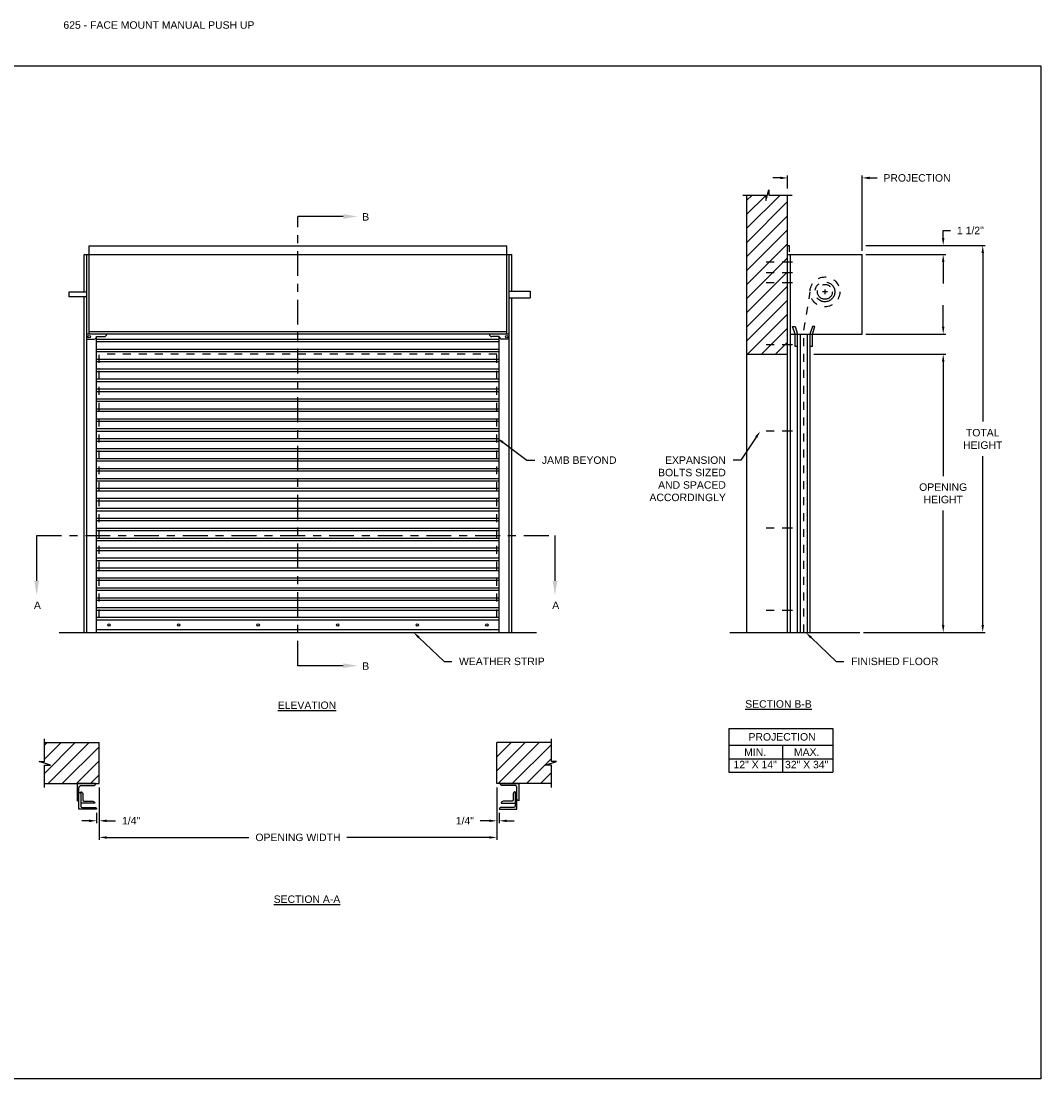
# Model space of a CAD drawing. Header units: inches. Extents: x 169.6 to 213.7, y 195.1 to 266.5.
# Tile 52 of 55: x 176.2 to 189.1, y 253.2 to 266.5. Entities that reach past the tile are written whole.
import ezdxf
from ezdxf import colors
from ezdxf.entities.mleader import LeaderData, LeaderLine
from ezdxf.math import Vec2, Vec3

# ---------------------------------------------------------------- set-up
doc = ezdxf.new("R2010")
doc.units = ezdxf.units.IN
doc.header["$LTSCALE"] = 0.25
doc.header["$MEASUREMENT"] = 0
for name, pattern in [('CENTER', [2, 1.25, -0.25, 0.25, -0.25]), ('CENTER2', [1.125, 0.75, -0.125, 0.125, -0.125]), ('HIDDEN', [0.375, 0.25, -0.125])]:
    doc.linetypes.add(name, pattern=pattern)
for name, color, linetype in [('ANNOTATIONS', 1, 'Continuous'), ('PUSH UP', 7, 'Continuous'), ('SECTION CUTS', 6, 'CENTER')]:
    doc.layers.add(name, color=color, linetype=linetype)
doc.styles.add('ARIAL', font='arial.ttf', dxfattribs={"height": 0.09375})
doc.styles.get("Standard").update_dxf_attribs({"font": 'romans.shx'})
doc.dimstyles.new('ARIAL', dxfattribs={"dimtxt": 0.09375, "dimasz": 0.09375, "dimexe": 0.03125, "dimexo": 0.046875, "dimgap": 0.09, "dimtad": 0, "dimtih": 1, "dimtoh": 1, "dimdec": 4, "dimzin": 0, "dimdsep": 46, "dimlunit": 4, "dimtxsty": 'ARIAL', "dimcen": 0.09, "dimadec": 0, "dimazin": 0, "dimtfac": 1, "dimtdec": 4, "dimtix": 1, "dimtofl": 0, "dimtmove": 0, "dimatfit": 3, "dimfxl": 0.18, "dimfrac": 2, "dimtolj": 1, "dimtzin": 0, "dimarcsym": 0})
doc.dimstyles.new('STANDARD$0', dxfattribs={"dimtxt": 0.09375, "dimasz": 0.09375, "dimexe": 0.03125, "dimexo": 0.046875, "dimgap": 0.09, "dimtad": 0, "dimtih": 1, "dimtoh": 1, "dimdec": 4, "dimzin": 0, "dimdsep": 46, "dimtxsty": 'ARIAL', "dimcen": 0.09, "dimadec": 0, "dimazin": 0, "dimtfac": 1, "dimtdec": 4, "dimtofl": 0, "dimtmove": 0, "dimatfit": 1, "dimfxl": 1, "dimtolj": 1, "dimtzin": 0, "dimarcsym": 0})
pattern_1 = [(45, (-7.71918, -12.42103), (-0.08838835, 0.08838835), [])]

# ---------------------------------------------------------------- blocks, each defined once
blk = doc.blocks.new('*D5')
at = {"layer": 'ANNOTATIONS', "color": 0, "lineweight": -2, "transparency": 16777216}
for p, q in [((187.831, 262.653), (187.831, 262.746)), ((186.86, 262.559), (187.862, 262.559)), ((186.204, 262.306), (187.862, 262.306)), ((187.831, 262.212), (187.831, 262.118))]:
    blk.add_line(p, q, dxfattribs=at)
at = {"layer": 'ANNOTATIONS', "color": 0, "transparency": 16777216}
for points in [[(187.815, 262.653), (187.847, 262.653), (187.831, 262.559)], [(187.815, 262.212), (187.847, 262.212), (187.831, 262.306)]]:
    blk.add_solid(points, dxfattribs=at)
at = {"layer": 'defpoints', "color": 0, "transparency": 16777216}
for p in [(186.813, 262.559), (186.157, 262.306), (187.831, 262.306)]:
    blk.add_point(p, dxfattribs=at)
at = {"layer": 'ANNOTATIONS', "color": 0, "transparency": 16777216, "insert": (187.831, 262.432), "char_height": 0.0938, "attachment_point": 5, "style": 'ARIAL'}
blk.add_mtext('\\A1;  ', dxfattribs=at)
blk = doc.blocks.new('*D6')
at = {"layer": 'ANNOTATIONS', "color": 0, "lineweight": -2, "transparency": 16777216}
for p, q in [((187.831, 263.768), (187.831, 263.861)), ((187.831, 263.861), (187.925, 263.861)), ((186.86, 263.674), (187.862, 263.674)), ((186.86, 263.559), (187.862, 263.559)), ((187.831, 263.465), (187.831, 263.371))]:
    blk.add_line(p, q, dxfattribs=at)
at = {"layer": 'ANNOTATIONS', "color": 0, "transparency": 16777216}
for points in [[(187.815, 263.768), (187.847, 263.768), (187.831, 263.674)], [(187.815, 263.465), (187.847, 263.465), (187.831, 263.559)]]:
    blk.add_solid(points, dxfattribs=at)
at = {"layer": 'defpoints', "color": 0, "transparency": 16777216}
for p in [(186.813, 263.674), (187.831, 263.674), (186.813, 263.559)]:
    blk.add_point(p, dxfattribs=at)
at = {"layer": 'ANNOTATIONS', "color": 0, "transparency": 16777216, "insert": (188.173, 263.861), "char_height": 0.0938, "attachment_point": 5, "style": 'ARIAL'}
blk.add_mtext('\\A1;1 1/2"', dxfattribs=at)
blk = doc.blocks.new('*D7')
at = {"layer": 'ANNOTATIONS', "color": 0, "lineweight": -2, "transparency": 16777216}
for p, q in [((182.22, 256.861), (182.22, 256.41)), ((182.251, 256.539), (182.251, 256.41)), ((182.126, 256.441), (182.012, 256.441)), ((182.345, 256.441), (182.439, 256.441))]:
    blk.add_line(p, q, dxfattribs=at)
at = {"layer": 'ANNOTATIONS', "color": 0, "transparency": 16777216}
for points in [[(182.126, 256.456), (182.126, 256.425), (182.22, 256.441)], [(182.345, 256.456), (182.345, 256.425), (182.251, 256.441)]]:
    blk.add_solid(points, dxfattribs=at)
at = {"layer": 'defpoints', "color": 0, "transparency": 16777216}
for p in [(182.22, 256.908), (182.251, 256.586), (182.251, 256.441)]:
    blk.add_point(p, dxfattribs=at)
at = {"layer": 'ANNOTATIONS', "color": 0, "transparency": 16777216, "insert": (181.818, 256.441), "char_height": 0.0938, "attachment_point": 5, "style": 'ARIAL'}
blk.add_mtext('\\A1;1/4"', dxfattribs=at)
blk = doc.blocks.new('*D8')
at = {"layer": 'ANNOTATIONS', "color": 0, "lineweight": -2, "transparency": 16777216}
for p, q in [((177.22, 256.861), (177.22, 256.41)), ((177.189, 256.539), (177.189, 256.41)), ((177.095, 256.441), (177.001, 256.441)), ((177.314, 256.441), (177.428, 256.441))]:
    blk.add_line(p, q, dxfattribs=at)
at = {"layer": 'ANNOTATIONS', "color": 0, "transparency": 16777216}
for points in [[(177.095, 256.456), (177.095, 256.425), (177.189, 256.441)], [(177.314, 256.456), (177.314, 256.425), (177.22, 256.441)]]:
    blk.add_solid(points, dxfattribs=at)
at = {"layer": 'defpoints', "color": 0, "transparency": 16777216}
for p in [(177.22, 256.908), (177.189, 256.586), (177.189, 256.441)]:
    blk.add_point(p, dxfattribs=at)
at = {"layer": 'ANNOTATIONS', "color": 0, "transparency": 16777216, "insert": (177.622, 256.441), "char_height": 0.0938, "attachment_point": 5, "style": 'ARIAL'}
blk.add_mtext('\\A1;1/4"', dxfattribs=at)
blk = doc.blocks.new('*D9')
at = {"layer": 'ANNOTATIONS', "color": 0, "lineweight": -2, "transparency": 16777216}
for p, q in [((177.22, 256.861), (177.22, 256.201)), ((182.22, 256.861), (182.22, 256.201)), ((177.314, 256.232), (179.104, 256.232)), ((182.126, 256.232), (180.336, 256.232))]:
    blk.add_line(p, q, dxfattribs=at)
at = {"layer": 'ANNOTATIONS', "color": 0, "transparency": 16777216}
for points in [[(177.314, 256.247), (177.314, 256.216), (177.22, 256.232)], [(182.126, 256.247), (182.126, 256.216), (182.22, 256.232)]]:
    blk.add_solid(points, dxfattribs=at)
at = {"layer": 'defpoints', "color": 0, "transparency": 16777216}
for p in [(177.22, 256.908), (182.22, 256.908), (182.22, 256.232)]:
    blk.add_point(p, dxfattribs=at)
at = {"layer": 'ANNOTATIONS', "color": 0, "transparency": 16777216, "insert": (179.72, 256.232), "char_height": 0.09375, "attachment_point": 5, "style": 'ARIAL'}
blk.add_mtext('\\A1;OPENING WIDTH', dxfattribs=at)
blk = doc.blocks.new('*D10')
at = {"layer": 'ANNOTATIONS', "color": 0, "lineweight": -2, "transparency": 16777216}
for p, q in [((187.163, 262.306), (187.862, 262.306)), ((187.831, 262.212), (187.831, 260.775)), ((187.831, 258.903), (187.831, 260.34)), ((186.829, 258.809), (187.862, 258.809))]:
    blk.add_line(p, q, dxfattribs=at)
at = {"layer": 'ANNOTATIONS', "color": 0, "transparency": 16777216}
for points in [[(187.815, 262.212), (187.847, 262.212), (187.831, 262.306)], [(187.815, 258.903), (187.847, 258.903), (187.831, 258.809)]]:
    blk.add_solid(points, dxfattribs=at)
at = {"layer": 'defpoints', "color": 0, "transparency": 16777216}
for p in [(187.116, 262.306), (186.782, 258.809), (187.831, 258.809)]:
    blk.add_point(p, dxfattribs=at)
at = {"layer": 'ANNOTATIONS', "color": 0, "transparency": 16777216, "insert": (187.831, 260.557), "char_height": 0.09375, "attachment_point": 5, "style": 'ARIAL'}
blk.add_mtext('\\A1;OPENING\\PHEIGHT', dxfattribs=at)
blk = doc.blocks.new('*D11')
at = {"layer": 'ANNOTATIONS', "color": 0, "lineweight": -2, "transparency": 16777216}
for p, q in [((187.025, 263.674), (188.359, 263.674)), ((188.328, 263.58), (188.328, 261.459)), ((188.328, 258.903), (188.328, 261.024)), ((186.829, 258.809), (188.359, 258.809))]:
    blk.add_line(p, q, dxfattribs=at)
at = {"layer": 'ANNOTATIONS', "color": 0, "transparency": 16777216}
for points in [[(188.313, 263.58), (188.344, 263.58), (188.328, 263.674)], [(188.313, 258.903), (188.344, 258.903), (188.328, 258.809)]]:
    blk.add_solid(points, dxfattribs=at)
at = {"layer": 'defpoints', "color": 0, "transparency": 16777216}
for p in [(186.978, 263.674), (186.782, 258.809), (188.328, 258.809)]:
    blk.add_point(p, dxfattribs=at)
at = {"layer": 'ANNOTATIONS', "color": 0, "transparency": 16777216, "insert": (188.328, 261.241), "char_height": 0.0938, "attachment_point": 5, "style": 'ARIAL'}
blk.add_mtext('\\A1;TOTAL\\PHEIGHT', dxfattribs=at)
blk = doc.blocks.new('*D12')
at = {"layer": 'ANNOTATIONS', "color": 0, "lineweight": -2, "transparency": 16777216}
for p, q in [((185.782, 264.522), (185.688, 264.522)), ((185.875, 264.39), (185.875, 264.553)), ((186.813, 263.606), (186.813, 264.553)), ((186.907, 264.522), (187, 264.522))]:
    blk.add_line(p, q, dxfattribs=at)
at = {"layer": 'ANNOTATIONS', "color": 0, "transparency": 16777216}
for points in [[(185.782, 264.538), (185.782, 264.506), (185.875, 264.522)], [(186.907, 264.538), (186.907, 264.506), (186.813, 264.522)]]:
    blk.add_solid(points, dxfattribs=at)
at = {"layer": 'defpoints', "color": 0, "transparency": 16777216}
for p in [(186.813, 264.522), (185.875, 264.343), (186.813, 263.559)]:
    blk.add_point(p, dxfattribs=at)
at = {"layer": 'ANNOTATIONS', "color": 0, "transparency": 16777216, "insert": (187.502, 264.522), "char_height": 0.09375, "attachment_point": 5, "style": 'ARIAL'}
blk.add_mtext('\\A1;PROJECTION', dxfattribs=at)

msp = doc.modelspace()

# ---------------------------------------------------------------- hatches: boundary and pattern name
at = {"layer": 'PUSH UP', "linetype": 'Continuous'}
h = msp.add_hatch(dxfattribs=at)
h.set_pattern_fill('ANSI31', color=256, style=0)
h.set_pattern_definition([(45, (-7.71918, -12.80941), (-0.088388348, 0.088388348), [])])
h.paths.add_polyline_path([(185.87543, 263.57271), (185.87543, 264.3073), (185.63894, 264.3073), (185.63894, 264.37196), (185.60052, 264.2386), (185.60052, 264.3073), (185.3598, 264.3073), (185.3598, 263.757)])
h.paths.add_polyline_path([(185.3598, 263.757), (185.3598, 262.30558), (185.87543, 262.30558), (185.87543, 263.55894), (185.87543, 263.57271)])
at = {"layer": 'PUSH UP'}
h = msp.add_hatch(dxfattribs=at)
h.set_pattern_fill('ANSI31', color=256, style=0)
h.set_pattern_definition(pattern_1)
h.paths.add_polyline_path([(177.21996, 257.42372), (176.53246, 257.42372), (176.53246, 257.18652), (176.46836, 257.18652), (176.61043, 257.13961), (176.53246, 257.13961), (176.53246, 256.90809), (177.21996, 256.90809), (177.21996, 257.0706)])
h = msp.add_hatch(dxfattribs=at)
h.set_pattern_fill('ANSI31', color=256, style=0)
h.set_pattern_definition(pattern_1)
h.paths.add_polyline_path([(182.97156, 257.18652), (182.90746, 257.18652), (182.90746, 257.42372), (182.21996, 257.42372), (182.21996, 256.90809), (182.23813, 256.90809), (182.90746, 256.90809), (182.90746, 257.13961), (182.82949, 257.13961)])

# ---------------------------------------------------------------- linework, layer by layer
at = {"linetype": 'Continuous'}
msp.add_line((185.15045, 258.80894), (186.78168, 258.80894), dxfattribs=at)
at = {"layer": 'ANNOTATIONS'}
for p, q in [((186.8598, 263.55894), (187.86222, 263.55894)), ((187.83097, 263.46519), (187.83097, 263.19681)), ((187.83097, 262.65269), (187.83097, 262.92108)), ((186.8598, 262.55894), (187.86222, 262.55894)), ((186.20355, 262.30558), (187.86222, 262.30558)), ((185.13682, 257.60246), (185.13682, 257.05109)), ((185.13682, 257.60246), (186.44459, 257.60246)), ((186.44459, 257.60246), (186.44459, 257.05109)), ((185.13682, 257.39099), (186.44459, 257.39099)), ((185.80967, 257.39099), (185.80967, 257.05109)), ((185.13682, 257.22104), (186.44459, 257.22104)), ((185.13682, 257.05109), (186.44459, 257.05109))]:
    msp.add_line(p, q, dxfattribs=at)
for points in [[(187.81535, 263.46519), (187.8466, 263.46519), (187.83097, 263.55894)], [(187.81535, 262.65269), (187.8466, 262.65269), (187.83097, 262.55894)], [(187.81535, 262.21183), (187.8466, 262.21183), (187.83097, 262.30558)]]:
    msp.add_solid(points, dxfattribs=at)
at = {"layer": 'defpoints'}
msp.add_lwpolyline([(189.05875, 253.19707), (169.58887, 253.19707), (169.58887, 265.93218), (189.05875, 265.93218)], close=True, dxfattribs=at)
at = {"layer": 'PUSH UP', "linetype": 'Continuous'}
for p, q in [((185.60052, 264.2386), (185.63894, 264.37196)), ((185.63894, 264.37196), (185.63894, 264.3073)), ((185.31342, 264.3073), (185.60052, 264.3073)), ((185.3598, 264.3073), (185.3598, 258.80894)), ((185.60052, 264.3073), (185.60052, 264.2386)), ((185.63894, 264.3073), (185.93413, 264.3073)), ((185.87543, 258.80894), (185.87543, 264.3073)), ((185.87543, 263.67399), (185.89683, 263.67399)), ((185.89683, 263.67399), (185.89683, 263.59173)), ((182.34496, 263.55894), (182.3684, 263.55894)), ((185.87543, 263.55894), (186.81293, 263.55894)), ((185.90668, 263.55894), (185.90668, 258.80894)), ((186.81293, 262.55894), (186.81293, 263.55894)), ((176.84496, 263.09019), (177.06371, 263.09019)), ((176.84496, 263.02769), (176.84496, 263.09019)), ((177.06371, 263.02769), (176.84496, 263.02769)), ((185.96918, 262.55894), (185.93793, 262.65269)), ((185.93793, 262.65269), (185.96918, 262.65269)), ((185.96918, 262.65269), (186.00043, 262.55894)), ((186.18793, 262.65269), (186.15668, 262.55894)), ((186.18793, 262.55894), (186.21918, 262.65269)), ((186.21918, 262.65269), (186.18793, 262.65269)), ((177.09496, 262.59019), (182.34496, 262.59019)), ((185.90668, 262.55894), (186.81293, 262.55894)), ((185.96918, 262.40269), (185.96918, 262.55894)), ((186.00043, 258.80894), (186.00043, 262.55894)), ((186.03168, 262.55894), (186.03168, 258.80894)), ((186.12543, 258.80894), (186.12543, 262.55894)), ((186.15668, 262.55894), (186.15668, 258.80894)), ((186.18793, 262.40269), (186.18793, 262.55894)), ((186.00043, 262.40269), (185.96918, 262.40269)), ((186.18793, 262.40269), (186.15668, 262.40269)), ((185.3598, 262.30558), (185.87543, 262.30558)), ((176.53246, 257.18652), (176.53246, 257.47059)), ((182.90746, 257.18652), (182.90746, 257.47059)), ((176.61043, 257.13961), (176.46836, 257.18652)), ((176.46836, 257.18652), (176.53246, 257.18652)), ((182.82949, 257.13961), (182.97156, 257.18652)), ((182.97156, 257.18652), (182.90746, 257.18652)), ((176.53246, 256.86122), (176.53246, 257.13961)), ((176.53246, 257.13961), (176.61043, 257.13961)), ((182.90746, 257.13961), (182.82949, 257.13961)), ((182.90746, 256.86122), (182.90746, 257.13961)), ((176.96658, 256.58562), (176.96658, 256.85288)), ((182.47334, 256.58562), (182.47334, 256.85288))]:
    msp.add_line(p, q, dxfattribs=at)
at = {"layer": 'PUSH UP'}
for p, q in [((177.09496, 262.55894), (177.09496, 263.67027)), ((177.09496, 263.67027), (182.34496, 263.67027)), ((182.34496, 262.55894), (182.34496, 263.67027)), ((177.03246, 263.09019), (177.03246, 263.55894)), ((177.03246, 263.55894), (182.40746, 263.55894)), ((177.06371, 258.80894), (177.06371, 263.55894)), ((182.37621, 258.80894), (182.37621, 263.55894)), ((182.40746, 263.09826), (182.40746, 263.55894)), ((177.03246, 258.80894), (177.03246, 263.02769)), ((182.37621, 263.09826), (182.6371, 263.09826)), ((182.37621, 263.01542), (182.6371, 263.01542)), ((182.40746, 258.80894), (182.40746, 263.01542)), ((182.6371, 263.09826), (182.6371, 263.01542)), ((182.37621, 262.55894), (177.06371, 262.55894)), ((177.06371, 262.49644), (177.15746, 262.49644)), ((177.18871, 258.80894), (177.18871, 262.52769)), ((177.18871, 262.52769), (177.28246, 262.52769)), ((177.18871, 262.49526), (182.25121, 262.49526)), ((177.18871, 262.46401), (182.25121, 262.46401)), ((182.25121, 262.52769), (182.15746, 262.52769)), ((182.25121, 258.80894), (182.25121, 262.52769)), ((182.37621, 262.49644), (182.28246, 262.49644)), ((177.18871, 262.37026), (182.25121, 262.37026)), ((177.18871, 262.33901), (182.25121, 262.33901)), ((177.18871, 262.24526), (182.25121, 262.24526)), ((177.18871, 262.21401), (182.25121, 262.21401)), ((177.18871, 262.12026), (182.25121, 262.12026)), ((177.18871, 262.08901), (182.25121, 262.08901)), ((177.18871, 261.99526), (182.25121, 261.99526)), ((177.18871, 261.96401), (182.25121, 261.96401)), ((177.18871, 261.87026), (182.25121, 261.87026)), ((177.18871, 261.83901), (182.25121, 261.83901)), ((177.18871, 261.74526), (182.25121, 261.74526)), ((177.18871, 261.71401), (182.25121, 261.71401)), ((177.18871, 261.62026), (182.25121, 261.62026)), ((177.18871, 261.58901), (182.25121, 261.58901)), ((177.18871, 261.49526), (182.25121, 261.49526)), ((177.18871, 261.46401), (182.25121, 261.46401)), ((177.18871, 261.37026), (182.25121, 261.37026)), ((177.18871, 261.33901), (182.25121, 261.33901)), ((177.18871, 261.24526), (182.25121, 261.24526)), ((177.18871, 261.21401), (182.25121, 261.21401)), ((177.18871, 261.12026), (182.25121, 261.12026)), ((177.18871, 261.08901), (182.25121, 261.08901)), ((177.18871, 260.99526), (182.25121, 260.99526)), ((177.18871, 260.96401), (182.25121, 260.96401)), ((177.18871, 260.87026), (182.25121, 260.87026)), ((177.18871, 260.83901), (182.25121, 260.83901)), ((177.18871, 260.74526), (182.25121, 260.74526)), ((177.18871, 260.71401), (182.25121, 260.71401)), ((177.18871, 260.62026), (182.25121, 260.62026)), ((177.18871, 260.58901), (182.25121, 260.58901)), ((177.18871, 260.49526), (182.25121, 260.49526)), ((177.18871, 260.46401), (182.25121, 260.46401)), ((177.18871, 260.37026), (182.25121, 260.37026)), ((177.18871, 260.33901), (182.25121, 260.33901)), ((177.18871, 260.24526), (182.25121, 260.24526)), ((177.18871, 260.21401), (182.25121, 260.21401)), ((177.18871, 260.12026), (182.25121, 260.12026)), ((177.18871, 260.08901), (182.25121, 260.08901)), ((177.18871, 259.99526), (182.25121, 259.99526)), ((177.18871, 259.96401), (182.25121, 259.96401)), ((177.18871, 259.87026), (182.25121, 259.87026)), ((177.18871, 259.83901), (182.25121, 259.83901)), ((177.18871, 259.74526), (182.25121, 259.74526)), ((177.18871, 259.71401), (182.25121, 259.71401)), ((177.18871, 259.62026), (182.25121, 259.62026)), ((177.18871, 259.58901), (182.25121, 259.58901)), ((177.18871, 259.49526), (182.25121, 259.49526)), ((177.18871, 259.46401), (182.25121, 259.46401)), ((177.18871, 259.37026), (182.25121, 259.37026)), ((177.18871, 259.33901), (182.25121, 259.33901)), ((177.18871, 259.24526), (182.25121, 259.24526)), ((177.18871, 259.21401), (182.25121, 259.21401)), ((177.18871, 259.12026), (182.25121, 259.12026)), ((177.18871, 259.08901), (182.25121, 259.08901)), ((182.25121, 258.99526), (177.18871, 258.99526)), ((182.25121, 258.96401), (177.18871, 258.96401)), ((176.71996, 258.80894), (182.71996, 258.80894)), ((182.25121, 258.84019), (177.18871, 258.84019)), ((176.53246, 257.42372), (177.21996, 257.42372)), ((177.21996, 256.90809), (177.21996, 257.42372)), ((182.21996, 256.90809), (182.21996, 257.42372)), ((182.90746, 257.42372), (182.21996, 257.42372)), ((176.53246, 256.90809), (177.21996, 256.90809)), ((182.90746, 256.90809), (182.21996, 256.90809))]:
    msp.add_line(p, q, dxfattribs=at)
at = {"layer": 'PUSH UP', "linetype": 'CENTER2', "ltscale": 0.7}
for p, q in [((185.93793, 263.46519), (185.53168, 263.46519)), ((185.93793, 263.3296), (185.53168, 263.3296)), ((185.93793, 263.20344), (185.53168, 263.20344)), ((185.93793, 262.42421), (185.53168, 262.42421)), ((185.93793, 261.34019), (185.53168, 261.34019)), ((185.93793, 260.12144), (185.53168, 260.12144)), ((185.93793, 259.0839), (185.53168, 259.0839))]:
    msp.add_line(p, q, dxfattribs=at)
at = {"layer": 'PUSH UP', "linetype": 'HIDDEN'}
for p, q in [((186.07721, 262.60683), (186.15933, 263.09034)), ((186.07721, 258.80894), (186.07721, 262.60683)), ((177.21996, 258.99644), (177.21996, 262.30558)), ((182.21996, 262.30558), (177.21996, 262.30558)), ((182.21996, 258.99644), (182.21996, 262.30558))]:
    msp.add_line(p, q, dxfattribs=at)
at = {"layer": 'PUSH UP', "linetype": 'CENTER'}
for p, q in [((186.37543, 263.09019), (186.31293, 263.09019)), ((186.34418, 263.12144), (186.34418, 263.05894))]:
    msp.add_line(p, q, dxfattribs=at)
at = {"layer": 'PUSH UP', "linetype": 'Continuous'}
for points in [[(176.96658, 256.85288, -0.23306277), (176.98221, 256.88458), (177.15217, 256.88458, 0.41421356), (177.17569, 256.90809), (176.94307, 256.90809), (176.94307, 256.6934, 0.41421356), (176.96658, 256.71691)], [(182.47334, 256.85288, 0.23306277), (182.45771, 256.88458), (182.28775, 256.88458, -0.41421356), (182.26423, 256.90809), (182.49685, 256.90809), (182.49685, 256.6934, -0.41421356), (182.47334, 256.71691)], [(176.99009, 256.80478), (176.99009, 256.62475, 0.41421356), (177.00572, 256.60913), (177.1652, 256.60913, -0.41421356), (177.18871, 256.58562), (176.96658, 256.58562)], [(176.96658, 256.79794, -0.41421356), (176.99009, 256.77443)], [(176.99009, 256.80478, -0.41421356), (177.0136, 256.78127), (177.0136, 256.703, 0.41421356), (177.02923, 256.68737), (177.14169, 256.68737, -0.41421356), (177.1652, 256.66386), (176.99009, 256.66386)], [(182.44983, 256.80478), (182.44983, 256.62475, -0.41421356), (182.4342, 256.60913), (182.27472, 256.60913, 0.41421356), (182.25121, 256.58562), (182.47334, 256.58562)], [(182.44983, 256.80478, 0.41421356), (182.42632, 256.78127), (182.42632, 256.703, -0.41421356), (182.41069, 256.68737), (182.29823, 256.68737, 0.41421356), (182.27472, 256.66386), (182.44983, 256.66386)], [(182.47334, 256.79794, 0.41421356), (182.44983, 256.77443)]]:
    msp.add_lwpolyline(points, format="xyb", dxfattribs=at)
at = {"layer": 'PUSH UP', "linetype": 'HIDDEN'}
msp.add_circle((186.34418, 263.09019), 0.1875, dxfattribs=at)
at = {"layer": 'PUSH UP', "linetype": 'CENTER'}
for radius in [0.125, 0.09375]:
    msp.add_circle((186.34418, 263.09019), radius, dxfattribs=at)
at = {"layer": 'PUSH UP'}
for centre in [(177.09496, 262.52769), (182.34496, 262.52769)]:
    msp.add_circle(centre, 0.01562, dxfattribs=at)
at = {"layer": 'PUSH UP', "linetype": 'Continuous'}
for centre in [(177.34496, 258.90269), (178.21996, 258.90269), (179.21996, 258.90269), (180.21996, 258.90269), (181.21996, 258.90269), (182.09496, 258.90269)]:
    msp.add_circle(centre, 0.01562, dxfattribs=at)
for centre, start, end in [((177.15746, 262.52769), 270, 0), ((177.28246, 262.55894), 270, 0), ((182.15746, 262.55894), 180, 270), ((182.28246, 262.52769), 180, 270)]:
    msp.add_arc(centre, 0.03125, start, end, dxfattribs=at)
at = {"layer": 'PUSH UP', "linetype": 'ByBlock'}
msp.add_point((177.21996, 262.12144), dxfattribs=at)
at = {"layer": 'SECTION CUTS'}
for p, q in [((179.71996, 258.39038), (179.71996, 264.03765)), ((176.43514, 260.02587), (182.95109, 260.02587))]:
    msp.add_line(p, q, dxfattribs=at)

# ---------------------------------------------------------------- texts
at = {"layer": 'ANNOTATIONS', "insert": (176.77122, 266.4912), "char_height": 0.09375, "width": 6.6097632, "attachment_point": 1, "line_spacing_factor": 0.86134, "style": 'ARIAL'}
msp.add_mtext('625 - FACE MOUNT MANUAL PUSH UP', dxfattribs=at)
at = {"layer": 'ANNOTATIONS', "char_height": 0.09375, "attachment_point": 2, "style": 'ARIAL'}
for s, insert, width in [('{\\LELEVATION}', (179.83306, 257.94019), 3.0834986), ('{\\LSECTION B-B}', (185.76052, 257.95615), 1.3823677), ('{\\LSECTION A-A}', (179.83306, 255.50236), 1.3823677)]:
    msp.add_mtext(s, dxfattribs=dict(at, insert=insert, width=width))
for s, width, insert in [('PROJECTION ', 1.7594917, (185.80551, 257.54303)), ('MIN.\\P12" X 14" ', 0.6711642, (185.46739, 257.35104)), ('MAX.\\P32" X 34"', 0.6567117, (186.11482, 257.35104))]:
    msp.add_mtext_dynamic_manual_height_columns(s, width=width, gutter_width=1.36268, heights=[0], dxfattribs=dict(at, insert=insert))
at = {"layer": 'SECTION CUTS', "style": 'ARIAL'}
for s, p in [('B', (180.52799, 263.98595)), ('A', (176.40066, 259.10344)), ('A', (182.91661, 259.10344)), ('B', (180.52799, 258.33869))]:
    msp.add_text(s, height=0.09375, dxfattribs=at).set_placement(p)

# ---------------------------------------------------------------- dimensions: what is measured, and where the dimension line sits
at = {"layer": 'ANNOTATIONS'}
for base, p1, p2, text, dimstyle, picture, middle in [((186.81293, 264.52203), (185.87543, 264.34339), (186.81293, 263.55894), 'PROJECTION', 'STANDARD$0', '*D12', (187.50204, 264.52203)), ((177.18871, 256.44076), (177.21996, 256.90809), (177.18871, 256.58562), '1/4"', 'ARIAL', '*D8', (177.62175, 256.44076)), ((182.21996, 256.2318), (177.21996, 256.90809), (182.21996, 256.90809), 'OPENING WIDTH', 'STANDARD$0', '*D9', (179.71996, 256.2318)), ((182.25121, 256.44076), (182.21996, 256.90809), (182.25121, 256.58562), '1/4"', 'ARIAL', '*D7', (181.81817, 256.44076))]:
    dim = msp.add_linear_dim(base=base, p1=p1, p2=p2, text=text, dimstyle=dimstyle, dxfattribs=at)
    dim.commit()
    dim.dimension.update_dxf_attribs({"geometry": picture, "text_midpoint": middle, "dimtype": 160})
for base, p1, p2, text, picture, middle in [((187.83097, 263.67399), (186.81293, 263.55894), (186.81293, 263.67399), '1 1/2"', '*D6', (188.17341, 263.86149)), ((188.3282, 258.80894), (186.97805, 263.67399), (186.78168, 258.80894), 'TOTAL\\PHEIGHT', '*D11', (188.3282, 261.24147)), ((187.83097, 258.80894), (187.11601, 262.30558), (186.78168, 258.80894), 'OPENING\\PHEIGHT', '*D10', (187.83097, 260.55726))]:
    dim = msp.add_linear_dim(base=base, p1=p1, p2=p2, angle=90, text=text, dimstyle='STANDARD$0', dxfattribs=at)
    dim.commit()
    dim.dimension.update_dxf_attribs({"geometry": picture, "text_midpoint": middle})
dim = msp.add_linear_dim(base=(187.83097, 262.30558), p1=(186.81293, 262.55894), p2=(186.15668, 262.30558), angle=90, text='  ', dimstyle='STANDARD$0', dxfattribs=at)
dim.commit()
dim.dimension.update_dxf_attribs({"geometry": '*D5', "text_midpoint": (187.83097, 262.43226), "dimtype": 160})

# ---------------------------------------------------------------- leaders
ml = msp.add_multileader_mtext('Standard', dxfattribs=at)
ml.set_content('EXPANSION BOLTS SIZED AND SPACED ACCORDINGLY', color=256, style='ARIAL')
ml.set_leader_properties()
ml.build(insert=Vec2(0, 0))
ml.multileader.update_dxf_attribs({"dogleg_length": 0.36, "arrow_head_size": 0.09375})
ctx = ml.context
ctx.base_point, ctx.char_height, ctx.arrow_head_size, ctx.landing_gap_size, ctx.plane_origin = Vec3(184.04937, 260.97413), 0.09375, 0.09375, 0.09, Vec3(180.69836, 260.5409)
ctx.text_align_type = 2
notes = []
notes.append((ctx, [(1, (1, 1, 0), (185.28689, 260.97413), (-1, 0), 0.09796, [(0, [(185.53168, 261.34019)], 0, [])])]))
ctx.mtext.insert, ctx.mtext.width, ctx.mtext.alignment, ctx.mtext.flow_direction = Vec3(185.09893, 261.0218), 1.0279765, 3, 5
ml = msp.add_multileader_mtext('Standard', dxfattribs=at)
ml.set_content('JAMB BEYOND', color=256, style='ARIAL')
ml.set_leader_properties()
ml.build(insert=Vec2(0, 0))
ml.multileader.update_dxf_attribs({"dogleg_length": 0.36, "arrow_head_size": 0.09375})
ctx = ml.context
ctx.base_point, ctx.char_height, ctx.arrow_head_size, ctx.landing_gap_size, ctx.plane_origin = Vec3(182.69573, 260.97413), 0.09375, 0.09375, 0.09, Vec3(181.91705, 260.45506)
notes.append((ctx, [(0, (1, 1, 0), (182.59777, 260.97413), (1, 0), 0.09796, [(0, [(182.21996, 261.25435)], 0, [])])]))
ctx.mtext.insert, ctx.mtext.flow_direction = Vec3(182.78573, 261.0218), 5
ml = msp.add_multileader_mtext('Standard', dxfattribs=at)
ml.set_content('WEATHER STRIP', color=256, style='ARIAL')
ml.set_leader_properties()
ml.build(insert=Vec2(0, 0))
ml.multileader.update_dxf_attribs({"dogleg_length": 0.36, "arrow_head_size": 0.09375})
ctx = ml.context
ctx.base_point, ctx.char_height, ctx.arrow_head_size, ctx.landing_gap_size, ctx.plane_origin = Vec3(181.65428, 258.4441), 0.09375, 0.09375, 0.09, Vec3(180.86925, 258.01087)
notes.append((ctx, [(0, (1, 1, 0), (181.55633, 258.4441), (1, 0), 0.09796, [(0, [(181.17216, 258.81017)], 0, [])])]))
ctx.mtext.insert, ctx.mtext.flow_direction = Vec3(181.74428, 258.49178), 5
ml = msp.add_multileader_mtext('Standard', dxfattribs=at)
ml.set_content('FINISHED FLOOR', color=256, style='ARIAL')
ml.set_leader_properties()
ml.build(insert=Vec2(0, 0))
ml.multileader.update_dxf_attribs({"dogleg_length": 0.36, "arrow_head_size": 0.09375})
ctx = ml.context
ctx.base_point, ctx.char_height, ctx.arrow_head_size, ctx.landing_gap_size, ctx.plane_origin = Vec3(186.58361, 258.4441), 0.09375, 0.09375, 0.09, Vec3(185.79857, 258.01087)
notes.append((ctx, [(0, (1, 1, 0), (186.48565, 258.4441), (1, 0), 0.09796, [(0, [(186.10148, 258.81017)], 0, [])])]))
ctx.mtext.insert, ctx.mtext.flow_direction = Vec3(186.67361, 258.49178), 5
at = {"layer": 'SECTION CUTS'}
ml = msp.add_multileader_mtext('Standard', dxfattribs=at)
ml.set_content('', color=256)
ml.set_leader_properties()
ml.build(insert=Vec2(0, 0))
ml.multileader.update_dxf_attribs({"dogleg_length": 0, "arrow_head_size": 0.18})
ctx = ml.context
ctx.base_point, ctx.char_height, ctx.arrow_head_size, ctx.landing_gap_size, ctx.plane_origin, ctx.plane_x_axis, ctx.plane_y_axis = Vec3(179.71996, 264.03765), 0.18, 0.18, 0, Vec3(180.46948, 264.03765), Vec3(0, 1), Vec3(-1, 0)
notes.append((ctx, [(0, (1, 1, 0), (179.71996, 264.03765), (1, 0), 0, [(0, [(180.46948, 264.03765)], 0, [])])]))
ctx.mtext.insert, ctx.mtext.text_direction, ctx.mtext.rotation, ctx.mtext.flow_direction = Vec3(179.62996, 264.03765), Vec3(0, 1), 1.57079633, 5
ml = msp.add_multileader_mtext('Standard', dxfattribs=at)
ml.set_content('', color=256)
ml.set_leader_properties()
ml.build(insert=Vec2(0, 0))
ml.multileader.update_dxf_attribs({"dogleg_length": 0, "arrow_head_size": 0.18})
ctx = ml.context
ctx.base_point, ctx.char_height, ctx.arrow_head_size, ctx.landing_gap_size, ctx.plane_origin = Vec3(176.43514, 260.02587), 0.18, 0.18, 0, Vec3(176.43514, 259.27635)
notes.append((ctx, [(0, (1, 1, 0), (176.43514, 260.02587), (1, 0), 0, [(0, [(176.43514, 259.27635)], 0, [])])]))
ctx.mtext.insert, ctx.mtext.flow_direction = Vec3(176.43514, 260.11587), 5
ml = msp.add_multileader_mtext('Standard', dxfattribs=at)
ml.set_content('', color=256)
ml.set_leader_properties()
ml.build(insert=Vec2(0, 0))
ml.multileader.update_dxf_attribs({"dogleg_length": 0, "arrow_head_size": 0.18})
ctx = ml.context
ctx.base_point, ctx.char_height, ctx.arrow_head_size, ctx.landing_gap_size, ctx.plane_origin = Vec3(182.95109, 260.02587), 0.18, 0.18, 0, Vec3(182.95109, 259.27635)
notes.append((ctx, [(0, (1, 1, 0), (182.95109, 260.02587), (1, 0), 0, [(0, [(182.95109, 259.27635)], 0, [])])]))
ctx.mtext.insert, ctx.mtext.flow_direction = Vec3(182.95109, 260.11587), 5
ml = msp.add_multileader_mtext('Standard', dxfattribs=at)
ml.set_content('', color=256)
ml.set_leader_properties()
ml.build(insert=Vec2(0, 0))
ml.multileader.update_dxf_attribs({"dogleg_length": 0, "arrow_head_size": 0.18})
ctx = ml.context
ctx.base_point, ctx.char_height, ctx.arrow_head_size, ctx.landing_gap_size, ctx.plane_origin, ctx.plane_x_axis, ctx.plane_y_axis = Vec3(179.71996, 258.39038), 0.18, 0.18, 0, Vec3(180.46948, 258.39038), Vec3(0, 1), Vec3(-1, 0)
notes.append((ctx, [(0, (1, 1, 0), (179.71996, 258.39038), (1, 0), 0, [(0, [(180.46948, 258.39038)], 0, [])])]))
ctx.mtext.insert, ctx.mtext.text_direction, ctx.mtext.rotation, ctx.mtext.flow_direction = Vec3(179.62996, 258.39038), Vec3(0, 1), 1.57079633, 5
for ctx, leaders in notes:
    for number, flags, end, landing, length, lines in leaders:
        leader = LeaderData()
        leader.index, (leader.has_last_leader_line, leader.has_dogleg_vector, leader.attachment_direction) = number, flags
        leader.last_leader_point, leader.dogleg_vector, leader.dogleg_length = Vec3(end), Vec3(landing), length
        for number, points, colour, breaks in lines:
            line = LeaderLine()
            line.index, line.vertices, line.color, line.breaks = number, Vec3.list(points), colors.encode_raw_color(colour), breaks
            leader.lines.append(line)
        ctx.leaders.append(leader)

doc.saveas('drawing.dxf')
